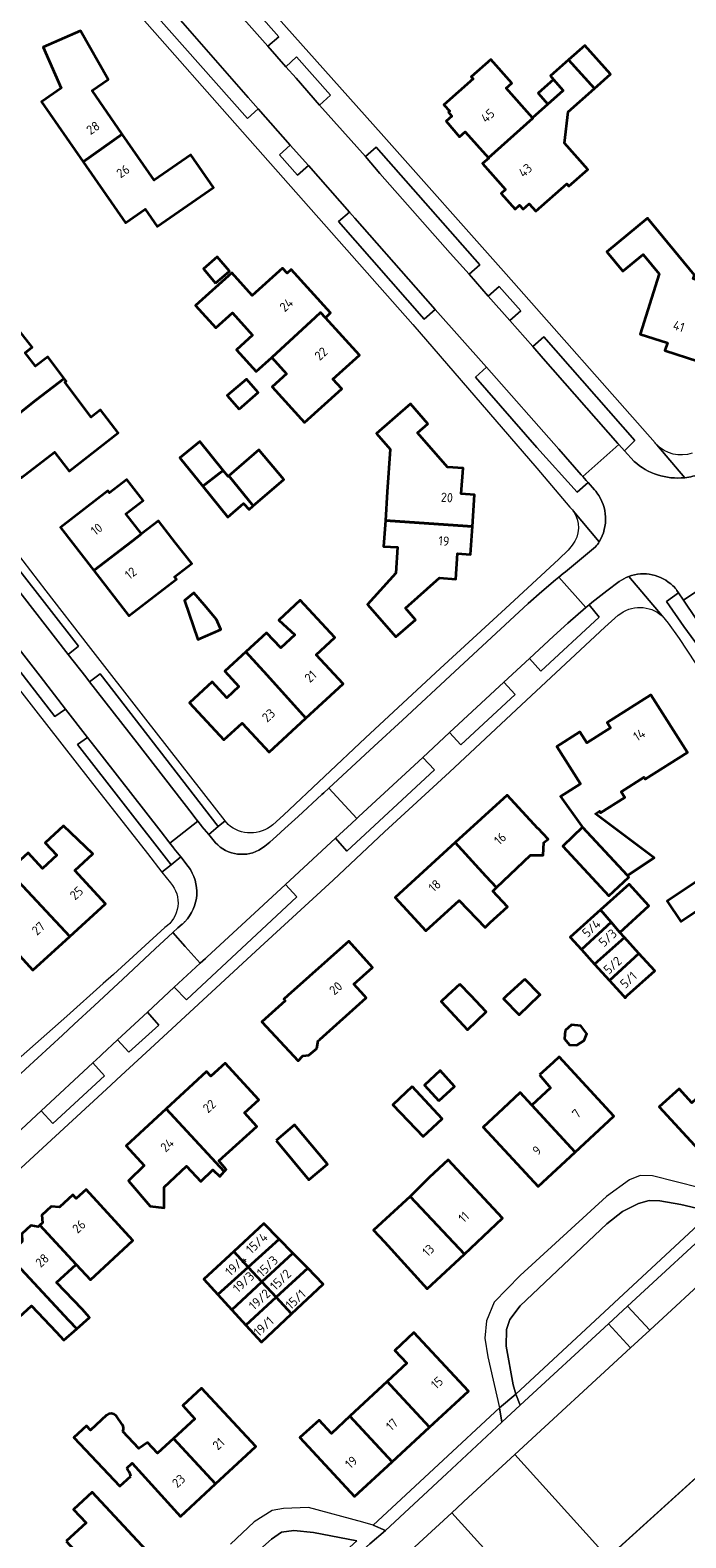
# Model space of a CAD drawing. Extents: x 150256 to 156914, y 461459 to 469481.
# Tile 32 of 256: x 153188 to 153284, y 462421 to 462641. Entities that reach past the tile are written whole.
import ezdxf
from ezdxf.enums import TextEntityAlignment as Align

# ---------------------------------------------------------------- set-up
doc = ezdxf.new("R2010")
doc.units = 0
doc.header["$LTSCALE"] = 0.75
for name, color, linetype, lineweight in [('B-RO-GR-BOS_GEMENGD-GV', 251, 'CONTINUOUS', 13), ('B-RO-GR-BOS_LOOF-GV', 251, 'CONTINUOUS', 13), ('B-RO-GR-GRAS-GV', 251, 'CONTINUOUS', 13), ('B-RO-IE-TERREINAFSCHEIDING_KUNSTMATIG_HEKWERK-G', 251, 'IE-TERREINAFSCHEIDING-KUNSTMATIG', 18), ('B-RO-OG-BEBOUWING-GV', 6, 'CONTINUOUS', 35), ('B-RO-OG-BEBOUWING-T18', 1, 'CONTINUOUS', 18), ('B-RO-OG-TERREIN_CULTUURSCHEIDING-GV', 251, 'CONTINUOUS', 18), ('B-RO-VH-VERHARDING_ASFALT-GV', 251, 'CONTINUOUS', 18), ('B-RO-VH-VERHARDING_STRAATBAKSTEEN-GV', 251, 'CONTINUOUS', 18), ('B-RO-VH-VERHARDING_TEGEL-GV', 251, 'CONTINUOUS', 18)]:
    doc.layers.add(name, color=color, linetype=linetype, lineweight=lineweight)
doc.styles.add('NLCS-ISO-M200-T18', font='NLCS-ISO.ttf', dxfattribs={"height": 360})
doc.linetypes.add('IE-TERREINAFSCHEIDING-KUNSTMATIG', pattern='A,4,[82,NLCS.SHX,S=0.75,R=90,X=0,Y=0],4,-2', length=10)

msp = doc.modelspace()

# ---------------------------------------------------------------- linework, layer by layer
at = {"layer": 'B-RO-GR-BOS_GEMENGD-GV'}
msp.add_lwpolyline([(153287.315, 462281.463), (153226.013, 462349.045), (153213.155, 462363.798), (153244.393, 462392.562), (153263.223, 462409.609), (153249.695, 462424.551), (153244.947, 462420.176), (153229.957, 462406.231), (153227.029, 462403.507), (153201.114, 462379.397), (153199.077, 462377.514), (153198.464, 462376.947), (153209.844, 462365.157), (153223.392, 462351.122), (153223.46, 462340.95), (153282.059, 462280.521), (153283.576, 462274.312), (153291.372, 462277.825)], dxfattribs=at)
at = {"layer": 'B-RO-GR-BOS_LOOF-GV'}
msp.add_lwpolyline([(153317.659, 462487.048), (153316.915, 462486.351), (153315.906, 462485.406), (153288.203, 462460.035), (153278.597, 462451.184), (153275.798, 462448.604), (153258.902, 462433.035), (153272.504, 462418.01), (153316.772, 462458.086), (153356.329, 462414.287), (153367.801, 462401.586), (153373.728, 462394.796)], dxfattribs=at)
at = {"layer": 'B-RO-GR-GRAS-GV'}
msp.add_lwpolyline([(153375.171, 462393.143), (153373.728, 462394.796), (153367.801, 462401.586), (153356.329, 462414.287), (153316.772, 462458.086), (153272.504, 462418.01), (153263.223, 462409.609), (153244.393, 462392.562), (153213.155, 462363.798), (153226.013, 462349.045), (153287.315, 462281.463), (153391.274, 462374.697)], close=True, dxfattribs=at)
at = {"layer": 'B-RO-IE-TERREINAFSCHEIDING_KUNSTMATIG_HEKWERK-G'}
msp.add_lwpolyline([(153356.329, 462414.287), (153316.772, 462458.086), (153244.393, 462392.562), (153213.155, 462363.798)], dxfattribs=at)
at = {"layer": 'B-RO-OG-BEBOUWING-GV'}
for points in [[(153195.923, 462621.656), (153201.614, 462625.698), (153197.219, 462632.05), (153199.59, 462633.69), (153195.549, 462640.782), (153190.075, 462638.365), (153192.706, 462632.409), (153189.85, 462630.432)], [(153270.521, 462632.351), (153272.872, 462634.434), (153269.139, 462638.647), (153266.746, 462636.526)], [(153255.052, 462622.25), (153261.526, 462628.008), (153261.47, 462628.071), (153257.648, 462632.383), (153258.49, 462633.129), (153255.433, 462636.578), (153252.564, 462634.036), (153252.813, 462633.755), (153248.567, 462629.992), (153249.405, 462629.047), (153249.22, 462628.883), (153249.72, 462628.319), (153248.869, 462627.564), (153250.859, 462625.318), (153251.685, 462626.05)], [(153261.526, 462628.008), (153255.052, 462622.25), (153255.106, 462622.19), (153254.217, 462621.402), (153257.57, 462617.619), (153256.931, 462617.053), (153258.954, 462614.77), (153259.595, 462615.338), (153260.123, 462614.742), (153261.012, 462615.53), (153261.981, 462614.437), (153266.5, 462618.442), (153266.81, 462618.091), (153269.58, 462620.546), (153266.171, 462624.393), (153266.679, 462628.945), (153270.521, 462632.351), (153266.746, 462636.526), (153264.101, 462634.181), (153264.57, 462633.652), (153265.976, 462632.066), (153263.72, 462630.066), (153261.47, 462628.071)], [(153263.72, 462630.066), (153265.976, 462632.066), (153264.57, 462633.652), (153262.314, 462631.652)], [(153201.614, 462625.698), (153195.923, 462621.656), (153202.083, 462612.754), (153204.981, 462614.76), (153206.726, 462612.239), (153214.927, 462617.914), (153211.627, 462622.683), (153206.266, 462618.974)], [(153285.631, 462592.59), (153288.988, 462603.297), (153284.949, 462604.579), (153285.121, 462605.123), (153278.272, 462613.43), (153272.324, 462608.526), (153274.664, 462605.687), (153277.647, 462608.147), (153279.976, 462605.323), (153277.178, 462596.509), (153281.17, 462595.242), (153280.814, 462594.119)], [(153215.247, 462603.962), (153217.277, 462605.723), (153215.487, 462607.787), (153213.457, 462606.027)], [(153231.267, 462598.918), (153232.032, 462599.609), (153226.295, 462605.958), (153225.679, 462605.401), (153225.008, 462606.143), (153220.577, 462602.139), (153217.595, 462605.439), (153212.321, 462600.673), (153215.267, 462597.413), (153217.702, 462599.613), (153220.652, 462596.349), (153218.319, 462594.241), (153221.177, 462591.078), (153223.443, 462593.126), (153229.801, 462598.992), (153230.574, 462599.685)], [(153223.443, 462593.126), (153225.592, 462590.748), (153223.48, 462588.839), (153228.204, 462583.612), (153233.648, 462588.531), (153232.368, 462589.949), (153236.223, 462593.433), (153231.267, 462598.918), (153230.574, 462599.685), (153229.801, 462598.992)], [(153193.143, 462590.058), (153190.778, 462593.21), (153188.953, 462591.841), (153187.435, 462593.8), (153188.455, 462594.591), (153185.994, 462597.767), (153180.834, 462593.769), (153180.736, 462593.693), (153182.759, 462591.082), (153177.809, 462587.247), (153182.252, 462581.513), (153188.994, 462586.868)], [(153182.252, 462581.513), (153186.877, 462575.544), (153191.72, 462579.297), (153193.853, 462576.544), (153201.042, 462582.114), (153198.439, 462585.474), (153197.074, 462584.417), (153193.251, 462589.514), (153193.443, 462589.658), (153193.143, 462590.058), (153188.994, 462586.868)], [(153218.691, 462585.552), (153221.473, 462587.98), (153219.739, 462589.966), (153216.957, 462587.539)], [(153252.721, 462568.459), (153253.035, 462573.074), (153251.098, 462573.205), (153251.354, 462576.968), (153249.066, 462577.123), (153244.725, 462582.098), (153246.229, 462583.41), (153243.686, 462586.324), (153238.73, 462582.008), (153240.724, 462579.723), (153240.303, 462573.524), (153240.017, 462569.314), (153244.968, 462568.961)], [(153216.339, 462576.639), (153212.963, 462580.875), (153210.004, 462578.475), (153213.382, 462574.332), (153215.745, 462576.17)], [(153220.739, 462571.455), (153225.179, 462575.301), (153221.531, 462579.625), (153217.174, 462575.83)], [(153217.174, 462575.83), (153217.062, 462575.733), (153216.339, 462576.639), (153215.745, 462576.17), (153213.382, 462574.332), (153217.047, 462569.836), (153219.319, 462571.786), (153220.124, 462570.923), (153220.739, 462571.455)], [(153204.422, 462567.359), (153202.144, 462570.299), (153204.664, 462572.252), (153202.291, 462575.314), (153199.768, 462573.359), (153199.529, 462573.668), (153192.621, 462568.316), (153197.499, 462562.02), (153203.074, 462566.311)], [(153204.422, 462567.359), (153203.074, 462566.311), (153197.499, 462562.02), (153202.604, 462555.431), (153209.519, 462560.789), (153209.265, 462561.116), (153211.753, 462563.044), (153209.359, 462566.133), (153206.914, 462569.289)], [(153252.721, 462568.459), (153244.968, 462568.961), (153240.017, 462569.314), (153239.761, 462565.549), (153241.779, 462565.412), (153241.524, 462561.655), (153237.428, 462557.093), (153241.565, 462552.353), (153244.412, 462554.838), (153242.941, 462556.524), (153247.898, 462560.958), (153250.286, 462560.781), (153250.538, 462564.488), (153252.442, 462564.359)], [(153213.63, 462556.995), (153212.051, 462558.774), (153210.711, 462557.671), (153212.656, 462551.968), (153216.008, 462553.427), (153215.387, 462554.887)], [(153228.392, 462540.469), (153233.839, 462545.514), (153229.93, 462549.735), (153232.656, 462552.259), (153227.602, 462557.716), (153224.45, 462554.796), (153226.817, 462552.645), (153224.785, 462550.764), (153222.673, 462552.915), (153219.674, 462550.17), (153222.76, 462546.739)], [(153219.674, 462550.17), (153216.572, 462547.332), (153218.652, 462545.085), (153216.904, 462543.467), (153214.759, 462545.783), (153211.433, 462542.724), (153216.434, 462537.307), (153219.127, 462539.766), (153223.054, 462535.525), (153228.392, 462540.469), (153222.76, 462546.739)], [(153275.355, 462517.528), (153279.25, 462520.127), (153270.663, 462526.531), (153271.262, 462526.911), (153271.423, 462526.658), (153274.942, 462528.895), (153274.409, 462529.735), (153277.768, 462531.869), (153277.953, 462531.578), (153284.087, 462535.476), (153278.75, 462543.876), (153272.401, 462539.843), (153272.891, 462539.072), (153269.429, 462536.872), (153268.398, 462538.494), (153265.033, 462536.356), (153268.51, 462530.883), (153265.599, 462529.034), (153268.625, 462524.769), (153268.789, 462524.594)], [(153256.223, 462515.76), (153261.197, 462520.519), (153263.062, 462520.492), (153263.143, 462522.329), (153263.765, 462522.843), (153262.295, 462524.405), (153262.268, 462524.38), (153257.796, 462529.271), (153250.198, 462522.323), (153254.685, 462517.445)], [(153185.025, 462518.194), (153193.989, 462508.624), (153199.16, 462513.409), (153194.682, 462518.247), (153197.331, 462520.698), (153193.071, 462524.801), (153190.381, 462522.312), (153192.06, 462520.498), (153189.969, 462518.564), (153187.873, 462520.829)], [(153268.789, 462524.594), (153265.894, 462521.832), (153272.642, 462514.571), (153275.572, 462517.293), (153275.355, 462517.528)], [(153293.839, 462512.017), (153293.507, 462512.513), (153299.353, 462516.424), (153296.569, 462520.585), (153297.264, 462521.506), (153296.055, 462523.312), (153294.936, 462523.027), (153281.158, 462513.809), (153283.158, 462510.819), (153287.777, 462513.909), (153290.526, 462509.8)], [(153256.223, 462515.76), (153254.685, 462517.445), (153250.198, 462522.323), (153241.47, 462514.341), (153245.942, 462509.45), (153250.78, 462513.875), (153254.566, 462509.944), (153255.304, 462510.655), (153257.818, 462512.979), (153255.683, 462515.25)], [(153193.989, 462508.624), (153185.025, 462518.194), (153182.184, 462515.565), (153184.224, 462513.321), (153182.116, 462511.405), (153180.454, 462513.235), (153177.742, 462510.77), (153181.461, 462506.171), (153184.132, 462508.598), (153188.565, 462503.719)], [(153272.964, 462510.71), (153274.231, 462509.233), (153278.479, 462513.082), (153275.583, 462516.279), (153271.421, 462512.509)], [(153271.421, 462512.509), (153267.008, 462508.511), (153268.626, 462506.724), (153272.964, 462510.71)], [(153272.964, 462510.71), (153268.626, 462506.724), (153270.547, 462504.604), (153274.904, 462508.49), (153274.231, 462509.233)], [(153230.033, 462492.313), (153230.217, 462493.428), (153230.441, 462493.625), (153237.214, 462499.67), (153236.919, 462500), (153235.42, 462501.68), (153238.128, 462504.098), (153234.683, 462507.958), (153225.766, 462500), (153225.201, 462499.496), (153225.409, 462499.263), (153222, 462496.198), (153227.279, 462490.48), (153227.987, 462491.203), (153228.866, 462491.317)], [(153277.029, 462506.145), (153274.904, 462508.49), (153270.547, 462504.604), (153272.709, 462502.217)], [(153277.029, 462506.145), (153272.709, 462502.217), (153274.717, 462500), (153274.993, 462499.696), (153275.328, 462500), (153279.32, 462503.616)], [(153250.885, 462501.675), (153249.089, 462500), (153248.156, 462499.13), (153249.533, 462497.671), (153251.39, 462495.702), (153252.017, 462495.037), (153254.739, 462497.633), (153252.482, 462500)], [(153260.358, 462502.405), (153257.726, 462500), (153257.236, 462499.552), (153259.565, 462497.206), (153262.481, 462500), (153262.603, 462500.117)], [(153266.268, 462494.929), (153266.16, 462493.679), (153266.901, 462492.847), (153267.968, 462492.774), (153269.034, 462493.477), (153269.425, 462494.433), (153268.524, 462495.582), (153267.18, 462495.745)], [(153208.018, 462483.492), (153216.504, 462474.324), (153216.788, 462474.65), (153215.734, 462475.894), (153221.276, 462480.893), (153219.465, 462482.92), (153221.574, 462484.785), (153216.629, 462490.164), (153214.563, 462488.269), (153213.934, 462488.951)], [(153262.511, 462488.442), (153264.136, 462486.57), (153261.369, 462484.031), (153267.708, 462477.152), (153273.369, 462482.413), (153265.404, 462491.07), (153264.496, 462490.245)], [(153247.83, 462484.641), (153250.109, 462486.764), (153247.992, 462489.061), (153245.736, 462486.962)], [(153243.914, 462486.737), (153241.13, 462484.062), (153245.534, 462479.439), (153248.319, 462482.033)], [(153267.708, 462477.152), (153261.369, 462484.031), (153259.678, 462485.866), (153257.155, 462483.502), (153254.277, 462480.805), (153262.336, 462472.158)], [(153287.075, 462486.506), (153284.745, 462484.367), (153282.869, 462486.411), (153279.998, 462483.776), (153287.932, 462475.132), (153293.121, 462479.895)], [(153208.018, 462483.492), (153202.175, 462478.101), (153204.841, 462475.212), (153202.545, 462472.977), (153205.706, 462469.301), (153207.733, 462469.03), (153207.734, 462472.075), (153211.023, 462475.107), (153213.085, 462472.867), (153214.842, 462474.597), (153215.869, 462473.597), (153216.504, 462474.324)], [(153224.073, 462478.881), (153228.867, 462473.15), (153231.557, 462475.401), (153226.763, 462481.131)], [(153245.225, 462468.993), (153251.554, 462462.307), (153257.115, 462467.523), (153249.2, 462476.055), (153246.429, 462473.48), (153243.614, 462470.695)], [(153189.605, 462466.503), (153194.917, 462460.793), (153196.971, 462458.521), (153203.188, 462464.303), (153196.379, 462471.737), (153194.907, 462470.397), (153194.41, 462470.936), (153192.486, 462469.161), (153191.247, 462469.223), (153189.889, 462467.97), (153190.009, 462466.876)], [(153251.554, 462462.307), (153245.225, 462468.993), (153243.614, 462470.695), (153238.304, 462465.781), (153239.896, 462464.061), (153246.136, 462457.224)], [(153184.939, 462462.198), (153193.848, 462452.587), (153194.974, 462451.373), (153196.865, 462453.032), (153195.773, 462454.276), (153192.045, 462458.151), (153194.917, 462460.793), (153189.605, 462466.503), (153189.333, 462466.252), (153188.262, 462466.448), (153186.977, 462465.261), (153187.019, 462464.117)], [(153217.886, 462462.696), (153220.021, 462460.382), (153224.54, 462464.464), (153222.287, 462466.773)], [(153221.998, 462458.239), (153226.523, 462462.433), (153224.54, 462464.464), (153220.021, 462460.382)], [(153193.848, 462452.587), (153184.939, 462462.198), (153183.11, 462460.511), (153181.932, 462460.648), (153180.565, 462459.387), (153180.731, 462458.316), (153180.225, 462457.849), (153182.598, 462455.277), (153181.4, 462454.172), (153184.302, 462451.026), (153188.367, 462454.767), (153191.993, 462450.959), (153193.085, 462449.715), (153194.974, 462451.373)], [(153220.021, 462460.382), (153217.886, 462462.696), (153213.512, 462458.644), (153215.587, 462456.378)], [(153228.683, 462460.22), (153226.523, 462462.433), (153221.998, 462458.239), (153224.072, 462455.991)], [(153217.608, 462454.172), (153221.998, 462458.239), (153220.021, 462460.382), (153215.587, 462456.378)], [(153224.072, 462455.991), (153226.312, 462453.563), (153230.943, 462457.904), (153228.683, 462460.22)], [(153221.998, 462458.239), (153217.608, 462454.172), (153219.655, 462451.937), (153224.072, 462455.991)], [(153226.312, 462453.563), (153224.072, 462455.991), (153219.655, 462451.937), (153221.929, 462449.454)], [(153246.455, 462437.048), (153252.13, 462442.302), (153244.155, 462450.86), (153241.382, 462448.216), (153243.15, 462446.358), (153240.306, 462443.718), (153240.791, 462443.189)], [(153234.846, 462438.651), (153241, 462431.999), (153246.455, 462437.048), (153240.791, 462443.189), (153240.306, 462443.718)], [(153209.119, 462435.408), (153215.247, 462428.757), (153221.134, 462434.234), (153213.187, 462442.731), (153210.471, 462440.202), (153212.212, 462438.245)], [(153234.846, 462438.651), (153232.137, 462436.137), (153230.363, 462438.069), (153227.55, 462435.539), (153235.508, 462426.915), (153241, 462431.999)], [(153193.462, 462420.394), (153196.43, 462417.18), (153199.499, 462413.79), (153205.159, 462419.036), (153197.247, 462427.573), (153194.528, 462425.054), (153196.359, 462423.078)]]:
    msp.add_lwpolyline(points, close=True, dxfattribs=at)
for points in [[(153199.348, 462438.793), (153196.967, 462436.61), (153196.392, 462437.236), (153194.535, 462435.533), (153201.257, 462428.455), (153202.859, 462429.904)], [(153201.631, 462437.428), (153200.798, 462438.631), (153200.718, 462438.72)], [(153215.247, 462428.757), (153209.119, 462435.408), (153206.766, 462433.25), (153205.326, 462434.819), (153204.028, 462433.927), (153201.73, 462436.432)], [(153202.273, 462431.073), (153203.074, 462431.798), (153210.13, 462423.997), (153215.247, 462428.757)]]:
    msp.add_lwpolyline(points, dxfattribs=at)
for points in [[(153200.718, 462438.72, 0.4138604), (153199.348, 462438.793)], [(153201.73, 462436.432, 0.2117514), (153201.631, 462437.428)], [(153202.859, 462429.904, 0.0974691), (153202.273, 462431.073)]]:
    msp.add_lwpolyline(points, format="xyb", dxfattribs=at)
at = {"layer": 'B-RO-OG-TERREIN_CULTUURSCHEIDING-GV'}
for points in [[(153202.609, 462661.467), (153214.074, 462648.461), (153215.409, 462646.953), (153222.857, 462638.542), (153224.465, 462639.912), (153217.035, 462648.375), (153214.543, 462651.214), (153204.132, 462662.859)], [(153210.102, 462642.302), (153208.451, 462644.174), (153197.932, 462656.088), (153196.256, 462654.696), (153208.476, 462640.874), (153219.883, 462627.972), (153221.478, 462629.377), (153220.017, 462631.059)], [(153225.515, 462635.535), (153226.986, 462633.837), (153230.424, 462629.941), (153232.004, 462631.371), (153227.073, 462636.96)], [(153228.781, 462621.136), (153226.124, 462624.092), (153224.578, 462622.672), (153227.178, 462619.716)], [(153252.234, 462605.251), (153253.818, 462606.65), (153238.696, 462623.81), (153237.105, 462622.416), (153239.229, 462619.964), (153249.474, 462608.326)], [(153247.289, 462600.123), (153244.467, 462603.326), (153235.586, 462613.432), (153234.762, 462614.31), (153233.167, 462612.963), (153245.692, 462598.719)], [(153255.03, 462602.078), (153258.184, 462598.492), (153259.786, 462599.9), (153256.641, 462603.479)], [(153274.902, 462579.508), (153276.439, 462581.021), (153263.149, 462596.119), (153261.547, 462594.72), (153263.048, 462592.955), (153273.945, 462580.58), (153273.944, 462580.575), (153274.076, 462580.413)], [(153269.615, 462574.85), (153269.345, 462575.158), (153268.821, 462575.743), (153268.601, 462575.988), (153265.317, 462579.718), (153254.761, 462591.706), (153253.157, 462590.221), (153262.127, 462579.984), (153268.002, 462573.453)], [(153193.744, 462549.793), (153195.215, 462550.969), (153186.329, 462562.437), (153184.83, 462561.27), (153185.526, 462560.374)], [(153269.745, 462557.008), (153269.278, 462556.612), (153266.627, 462554.367), (153264.538, 462552.457), (153261.036, 462549.212), (153262.704, 462547.353), (153271.208, 462555.241)], [(153193.359, 462541.811), (153189.622, 462546.62), (153184.531, 462553.175), (153183, 462552.084), (153191.792, 462540.739)], [(153214.245, 462523.498), (153215.596, 462524.703), (153198.398, 462546.972), (153196.854, 462545.79), (153203.776, 462536.883), (153211.848, 462526.507), (153212.385, 462525.803), (153212.659, 462525.453), (153213.175, 462524.795), (153213.257, 462524.695)], [(153257.311, 462545.754), (153249.392, 462538.402), (153251.032, 462536.61), (153258.946, 462543.922)], [(153208.572, 462522.244), (153208.405, 462522.458), (153207.295, 462523.884), (153198.692, 462534.95), (153196.571, 462537.68), (153195.104, 462536.632), (153208.751, 462519.086), (153210.148, 462520.246), (153209.212, 462521.433), (153209.159, 462521.499), (153208.96, 462521.752)], [(153245.466, 462534.757), (153236.15, 462526.119), (153235.836, 462525.828), (153235.073, 462525.121), (153232.738, 462522.958), (153234.396, 462521.082), (153247.165, 462532.944)], [(153213.016, 462504.736), (153209.217, 462501.242), (153211.021, 462499.401), (153227.077, 462514.399), (153225.461, 462516.23), (153222.246, 462513.257), (153213.962, 462505.605), (153213.762, 462505.421)], [(153200.949, 462493.563), (153202.602, 462491.734), (153206.948, 462495.711), (153205.285, 462497.601)], [(153197.342, 462490.207), (153189.787, 462483.194), (153191.506, 462481.332), (153199.032, 462488.317)], [(153287.697, 462468.482), (153283.117, 462469.535), (153280.086, 462470.083), (153278.498, 462470.134), (153276.956, 462469.66), (153274.61, 462468.526), (153272.318, 462466.709), (153259.712, 462454.771), (153258.182, 462452.735), (153257.709, 462451.308), (153257.624, 462448.868), (153258.67, 462443.245), (153259.065, 462441.88)], [(153272.504, 462418.01), (153258.902, 462433.035), (153252.162, 462426.825), (153249.695, 462424.551), (153263.223, 462409.609)], [(153235.845, 462420.455), (153229.543, 462421.657), (153226.656, 462421.962), (153224.848, 462421.72), (153223.4, 462420.69), (153208.627, 462407.558), (153206.482, 462405.744), (153205.477, 462404.143), (153205.361, 462401.96), (153206.793, 462394.222)]]:
    msp.add_lwpolyline(points, close=True, dxfattribs=at)
msp.add_lwpolyline([(153293.052, 462543.259), (153288.052, 462550.637), (153285.694, 462554.485), (153285.315, 462555.048), (153283.537, 462557.687), (153282.794, 462558.789), (153281.058, 462557.491), (153283.596, 462553.88), (153286.623, 462549.654)], dxfattribs=at)
at = {"layer": 'B-RO-VH-VERHARDING_ASFALT-GV'}
for points in [[(153279.384, 462580.634), (153257.64, 462605.242), (153239.396, 462625.81), (153218.308, 462649.491), (153215.633, 462652.495), (153206.414, 462663.277)], [(153192.214, 462658.529), (153192.08, 462656.851), (153194.444, 462654.047), (153195.197, 462653.228), (153207.117, 462639.687), (153216.183, 462629.388), (153244.025, 462597.916), (153262.115, 462576.962), (153266.961, 462571.275)], [(153270.522, 462573.819), (153269.615, 462574.85), (153268.002, 462573.453), (153262.127, 462579.984), (153253.157, 462590.221), (153254.761, 462591.706), (153247.289, 462600.123), (153245.692, 462598.719), (153233.167, 462612.963), (153234.762, 462614.31), (153228.781, 462621.136), (153227.178, 462619.716), (153224.578, 462622.672), (153226.124, 462624.092), (153221.478, 462629.377), (153219.883, 462627.972), (153208.476, 462640.874), (153196.256, 462654.696), (153197.932, 462656.088), (153197.539, 462656.556)], [(153217.035, 462648.375), (153224.465, 462639.912), (153222.857, 462638.542), (153225.515, 462635.535), (153227.073, 462636.96), (153232.004, 462631.371), (153230.424, 462629.941), (153237.105, 462622.416), (153238.696, 462623.81), (153253.818, 462606.65), (153252.234, 462605.251), (153255.03, 462602.078), (153256.641, 462603.479), (153259.786, 462599.9), (153258.184, 462598.492), (153261.547, 462594.72), (153263.149, 462596.119), (153276.439, 462581.021), (153274.902, 462579.508), (153276.312, 462577.954)], [(153210.102, 462642.302), (153220.017, 462631.059), (153221.478, 462629.377), (153226.124, 462624.092), (153228.781, 462621.136), (153234.762, 462614.31), (153235.586, 462613.432), (153244.467, 462603.326), (153247.289, 462600.123), (153254.761, 462591.706), (153265.317, 462579.718), (153268.601, 462575.988), (153268.821, 462575.743), (153274.076, 462580.413), (153273.944, 462580.575), (153273.945, 462580.58), (153263.048, 462592.955), (153261.547, 462594.72), (153258.184, 462598.492), (153255.03, 462602.078), (153252.234, 462605.251), (153249.474, 462608.326), (153239.229, 462619.964), (153237.105, 462622.416), (153230.424, 462629.941), (153226.986, 462633.837), (153225.515, 462635.535), (153222.857, 462638.542), (153215.409, 462646.953)], [(153178.753, 462569.086), (153184.83, 462561.27), (153186.329, 462562.437), (153195.215, 462550.969), (153193.744, 462549.793), (153196.308, 462546.493), (153196.854, 462545.79), (153198.398, 462546.972), (153215.596, 462524.703), (153216.634, 462525.515), (153205.042, 462540.342), (153196.701, 462551.092), (153190.539, 462559.043), (153183.754, 462567.799), (153173.395, 462581.153), (153155.935, 462603.574), (153153.611, 462606.577)], [(153145.793, 462597.186), (153150.255, 462591.522), (153155.846, 462584.283), (153161.918, 462576.423), (153170.576, 462565.241), (153178.219, 462555.386), (153188.668, 462541.987), (153196.952, 462531.398), (153205.313, 462520.731), (153207.418, 462518.042), (153208.751, 462519.086), (153195.104, 462536.632), (153196.571, 462537.68), (153193.359, 462541.811), (153191.792, 462540.739), (153183, 462552.084), (153184.531, 462553.175), (153179.032, 462560.256), (153177.558, 462559.209), (153166.802, 462572.953), (153168.315, 462574.02), (153161.626, 462582.618)], [(153276.312, 462577.954), (153274.902, 462579.508), (153274.076, 462580.413), (153268.821, 462575.743), (153269.345, 462575.158), (153269.615, 462574.85), (153270.522, 462573.819)], [(153279.611, 462580.387), (153283.701, 462575.57)], [(153283.701, 462575.57), (153279.611, 462580.387)], [(153267.416, 462570.734), (153271.228, 462566.232)], [(153271.228, 462566.232), (153267.416, 462570.734)], [(153221.955, 462521.457), (153222.432, 462521.795), (153223.161, 462522.392), (153224.146, 462523.267), (153225.371, 462524.37), (153227.296, 462526.138), (153230.752, 462529.337), (153231.049, 462529.613), (153231.788, 462530.297), (153238.398, 462536.417), (153242.497, 462540.212), (153250.162, 462547.31), (153260.855, 462557.226), (153262.839, 462558.96), (153264.853, 462560.666), (153265.347, 462561.074), (153265.982, 462561.598), (153266.292, 462561.854), (153270.695, 462565.48)], [(153267.295, 462565.715), (153266.713, 462564.995), (153265.357, 462563.693), (153257.543, 462556.472), (153248.032, 462547.713), (153237.108, 462537.633), (153225.145, 462526.31), (153223.581, 462524.937)], [(153270.695, 462565.48), (153266.292, 462561.854), (153265.982, 462561.598), (153265.347, 462561.074)], [(153282.569, 462559.123), (153282.794, 462558.789), (153283.537, 462557.687), (153289.226, 462561.553), (153288.58, 462562.572), (153288.561, 462562.572), (153288.088, 462563.287)], [(153184.531, 462553.175), (153189.622, 462546.62), (153193.359, 462541.811), (153196.571, 462537.68), (153198.692, 462534.95), (153207.295, 462523.884), (153208.405, 462522.458), (153208.572, 462522.244), (153212.659, 462525.453), (153212.385, 462525.803), (153211.848, 462526.507), (153203.776, 462536.883), (153196.854, 462545.79), (153196.308, 462546.493), (153193.744, 462549.793), (153185.526, 462560.374)], [(153274.135, 462560.412), (153272.332, 462559.081), (153270.169, 462557.347), (153269.745, 462557.008), (153271.208, 462555.241), (153262.704, 462547.353), (153261.036, 462549.212), (153257.311, 462545.754), (153258.946, 462543.922), (153251.032, 462536.61), (153249.392, 462538.402), (153245.466, 462534.757), (153247.165, 462532.944), (153234.396, 462521.082), (153232.738, 462522.958), (153225.461, 462516.23), (153227.077, 462514.399), (153211.021, 462499.401), (153209.217, 462501.242), (153205.285, 462497.601), (153206.948, 462495.711), (153202.602, 462491.734), (153200.949, 462493.563), (153198.645, 462491.418), (153198.395, 462491.185), (153197.342, 462490.207), (153199.032, 462488.317), (153191.506, 462481.332), (153189.787, 462483.194), (153186.195, 462479.86)], [(153265.347, 462561.074), (153269.278, 462556.612), (153269.745, 462557.008), (153270.169, 462557.347), (153272.332, 462559.081), (153274.135, 462560.412)], [(153275.529, 462561.149), (153280.399, 462555.393)], [(153280.399, 462555.393), (153275.529, 462561.149)], [(153297.133, 462549.861), (153289.368, 462561.332), (153289.226, 462561.553), (153283.537, 462557.687), (153285.315, 462555.048), (153285.694, 462554.485), (153288.052, 462550.637), (153293.052, 462543.259)], [(153286.623, 462549.654), (153283.596, 462553.88), (153281.058, 462557.491), (153282.794, 462558.789), (153282.569, 462559.123)], [(153121.732, 462414.599), (153132.405, 462424.467), (153137.803, 462429.439), (153143.879, 462435.099), (153148.673, 462439.516), (153155.413, 462445.755), (153163.432, 462453.145), (153172.45, 462461.501), (153180.755, 462469.239), (153186.881, 462474.894), (153191.898, 462479.524), (153199.311, 462486.367), (153201.462, 462488.347), (153206.349, 462492.845), (153212.76, 462498.751), (153221.77, 462507.067), (153232.382, 462516.853), (153239.887, 462523.897), (153249.393, 462532.631), (153259.895, 462542.417), (153272.069, 462553.761), (153274.007, 462555.502)], [(153280.399, 462555.393), (153281.282, 462554.368), (153282.893, 462552.112), (153291.122, 462539.606)], [(153210.37, 462510.419), (153209.752, 462509.874), (153209, 462509.203), (153210.828, 462507.17), (153213.016, 462504.736), (153213.762, 462505.421), (153213.962, 462505.605), (153222.246, 462513.257), (153225.461, 462516.23), (153232.738, 462522.958), (153235.073, 462525.121), (153235.836, 462525.828), (153231.788, 462530.297), (153231.049, 462529.613), (153230.752, 462529.337), (153227.296, 462526.138), (153225.371, 462524.37), (153224.146, 462523.267), (153223.161, 462522.392), (153222.432, 462521.795), (153221.955, 462521.457)], [(153215.216, 462522.321), (153214.245, 462523.498), (153213.257, 462524.695), (153213.175, 462524.795), (153212.659, 462525.453), (153208.572, 462522.244), (153208.96, 462521.752), (153209.159, 462521.499), (153209.212, 462521.433), (153210.148, 462520.246), (153211.246, 462518.854)], [(153217.063, 462524.966), (153216.634, 462525.515), (153215.596, 462524.703)], [(153215.596, 462524.703), (153214.245, 462523.498), (153215.216, 462522.321)], [(153211.246, 462518.854), (153210.148, 462520.246), (153208.751, 462519.086), (153207.418, 462518.042), (153208.667, 462516.447)], [(153165.229, 462468.485), (153167.625, 462470.797), (153167.777, 462470.941), (153168.528, 462471.652), (153169.12, 462472.212), (153171.198, 462474.141), (153178.707, 462481.094), (153187.507, 462489.252), (153192.893, 462494.236), (153194.621, 462495.84), (153197.552, 462498.561), (153201.708, 462502.425), (153206.417, 462506.822), (153209, 462509.203), (153209.752, 462509.874), (153210.37, 462510.419)], [(153207.853, 462509.941), (153200.33, 462503.093), (153198.847, 462501.759), (153193.523, 462497.027), (153186.873, 462491.116), (153184.794, 462489.249), (153181.713, 462486.451), (153180.228, 462485.099), (153178.817, 462483.793), (153177.065, 462482.17), (153175.311, 462480.568), (153173.129, 462478.555), (153170.883, 462476.472), (153165.272, 462471.255)], [(153210.727, 462510.758), (153210.744, 462510.773)], [(153210.744, 462510.773), (153210.727, 462510.758)]]:
    msp.add_lwpolyline(points, dxfattribs=at)
for points in [[(153279.611, 462580.387, -0.0170256), (153279.384, 462580.634)], [(153284.782, 462579.153, -0.2920418), (153279.611, 462580.387)], [(153283.701, 462575.57, -0.2119265), (153276.312, 462577.954)], [(153276.312, 462577.954, 0.2119265), (153283.701, 462575.57)], [(153286.061, 462576.121, -0.0630617), (153283.701, 462575.57)], [(153283.701, 462575.57, 0.0630617), (153286.061, 462576.121)], [(153270.522, 462573.819, -0.026346), (153270.896, 462573.359)], [(153270.896, 462573.359, 0.026346), (153270.522, 462573.819)], [(153270.896, 462573.359, -0.3041954), (153271.228, 462566.232)], [(153271.228, 462566.232, 0.3041954), (153270.896, 462573.359)], [(153266.961, 462571.275, -0.0422008), (153267.416, 462570.734)], [(153267.416, 462570.734, -0.33254), (153267.295, 462565.715)], [(153271.228, 462566.232, -0.035191), (153270.695, 462565.48)], [(153270.695, 462565.48, 0.035191), (153271.228, 462566.232)], [(153274.135, 462560.412, -0.0641255), (153275.529, 462561.149)], [(153275.529, 462561.149, 0.0641255), (153274.135, 462560.412)], [(153275.529, 462561.149, -0.2909469), (153281.987, 462559.78)], [(153281.987, 462559.78, 0.2909469), (153275.529, 462561.149)], [(153281.987, 462559.78, -0.0363331), (153282.569, 462559.123)], [(153282.569, 462559.123, 0.0363331), (153281.987, 462559.78)], [(153274.007, 462555.502, -0.3753105), (153280.399, 462555.393)], [(153223.581, 462524.937, -0.3720461), (153217.063, 462524.966)], [(153215.216, 462522.321, 0.365032), (153221.955, 462521.457)], [(153221.955, 462521.457, -0.365032), (153215.216, 462522.321)], [(153210.744, 462510.773, 0.3702446), (153211.246, 462518.854)], [(153211.246, 462518.854, -0.3702446), (153210.744, 462510.773)], [(153208.667, 462516.447, -0.4509856), (153207.853, 462509.941)], [(153210.37, 462510.419, 0.0230475), (153210.727, 462510.758)], [(153210.727, 462510.758, -0.0230475), (153210.37, 462510.419)]]:
    msp.add_lwpolyline(points, format="xyb", dxfattribs=at)
for points in [[(153261.036, 462549.212), (153264.538, 462552.457), (153266.627, 462554.367), (153269.278, 462556.612), (153265.347, 462561.074), (153264.853, 462560.666), (153262.839, 462558.96), (153260.855, 462557.226), (153250.162, 462547.31), (153242.497, 462540.212), (153238.398, 462536.417), (153231.788, 462530.297), (153235.836, 462525.828), (153236.15, 462526.119), (153245.466, 462534.757), (153249.392, 462538.402), (153257.311, 462545.754)], [(153209, 462509.203), (153206.417, 462506.822), (153201.708, 462502.425), (153197.552, 462498.561), (153194.621, 462495.84), (153192.893, 462494.236), (153187.507, 462489.252), (153178.707, 462481.094), (153171.198, 462474.141), (153169.12, 462472.212), (153168.528, 462471.652), (153172.517, 462467.157), (153173.329, 462467.912), (153183.478, 462477.338), (153186.195, 462479.86), (153189.787, 462483.194), (153197.342, 462490.207), (153198.395, 462491.185), (153198.645, 462491.418), (153200.949, 462493.563), (153205.285, 462497.601), (153209.217, 462501.242), (153213.016, 462504.736), (153210.828, 462507.17)], [(153316.915, 462486.351), (153313.615, 462490.046), (153313.005, 462489.474), (153301.624, 462479.002), (153292.382, 462470.357), (153289.592, 462467.821), (153275.356, 462454.7), (153278.597, 462451.184), (153288.203, 462460.035), (153315.906, 462485.406)], [(153278.597, 462451.184), (153275.356, 462454.7), (153272.557, 462452.12), (153275.798, 462448.604)], [(153259.698, 462440.268), (153257.015, 462437.79), (153248.965, 462430.289), (153240.028, 462421.961), (153237.729, 462420.042), (153226.594, 462409.937), (153229.957, 462406.231), (153244.947, 462420.176), (153249.695, 462424.551), (153252.162, 462426.825), (153258.902, 462433.035), (153275.798, 462448.604), (153272.557, 462452.12)]]:
    msp.add_lwpolyline(points, close=True, dxfattribs=at)
at = {"layer": 'B-RO-VH-VERHARDING_STRAATBAKSTEEN-GV'}
for points in [[(153285.896, 462471.978), (153279.004, 462473.713), (153277.217, 462473.744), (153275.635, 462473.147), (153272.293, 462470.689), (153259.707, 462459.195), (153255.91, 462455.294), (153254.761, 462452.538), (153254.519, 462450.027), (153254.957, 462447.307), (153256.664, 462439.861), (153259.065, 462441.88), (153258.67, 462443.245), (153257.624, 462448.868), (153257.709, 462451.308), (153258.182, 462452.735), (153259.712, 462454.771), (153272.318, 462466.709), (153274.61, 462468.526), (153276.956, 462469.66), (153278.498, 462470.134), (153280.086, 462470.083), (153283.117, 462469.535), (153287.697, 462468.482)], [(153237.729, 462420.042), (153240.028, 462421.961), (153238.237, 462422.74), (153236.742, 462423.208), (153228.794, 462425.302), (153225.144, 462425.193), (153223.495, 462424.871), (153220.894, 462423.215), (153217.405, 462419.979)], [(153223.4, 462420.69), (153224.848, 462421.72), (153226.656, 462421.962), (153229.543, 462421.657), (153235.845, 462420.455)]]:
    msp.add_lwpolyline(points, dxfattribs=at)
at = {"layer": 'B-RO-VH-VERHARDING_TEGEL-GV'}
for points in [[(153259.065, 462441.88), (153259.698, 462440.268), (153272.557, 462452.12), (153275.356, 462454.7), (153289.592, 462467.821), (153287.697, 462468.482)], [(153256.664, 462439.861), (153257.015, 462437.79), (153259.698, 462440.268), (153259.065, 462441.88)], [(153238.237, 462422.74), (153240.028, 462421.961), (153248.965, 462430.289), (153257.015, 462437.79), (153256.664, 462439.861), (153247.766, 462431.594)]]:
    msp.add_lwpolyline(points, close=True, dxfattribs=at)

# ---------------------------------------------------------------- texts
at = {"layer": 'B-RO-OG-BEBOUWING-T18', "style": 'NLCS-ISO-M200-T18'}
for s, rotation, p in [('45', 41.6, (153254.956, 462628.39)), ('28', 34.7, (153197.363, 462626.605)), ('26', 34.7, (153201.738, 462620.282)), ('43', 41.6, (153260.436, 462620.416)), ('24', 42.1, (153225.568, 462600.796)), ('41', 342.4, (153282.849, 462597.67)), ('22', 42.1, (153230.631, 462593.656)), ('20', 356.1, (153248.999, 462572.681)), ('10', 37.7, (153197.881, 462568.058)), ('19', 356.1, (153248.567, 462566.339)), ('12', 37.7, (153202.858, 462561.634)), ('21', 42.8, (153229.101, 462546.578)), ('23', 42.8, (153222.972, 462540.901)), ('14', 32.4, (153277.061, 462538.065)), ('16', 42.4, (153256.768, 462522.911)), ('25', 42.8, (153194.942, 462514.956)), ('18', 42.4, (153247.217, 462516.037)), ('27', 42.8, (153189.378, 462509.807)), ('5/4', 42.2, (153270.075, 462509.832)), ('5/3', 42.2, (153272.472, 462508.437)), ('5/2', 42.2, (153273.182, 462504.433)), ('5/1', 42.2, (153275.499, 462502.292)), ('20', 41.8, (153232.787, 462501.08)), ('22', 42.7, (153214.33, 462483.874)), ('7', 42.9, (153267.902, 462482.793)), ('24', 42.7, (153208.178, 462478.198)), ('9', 42.9, (153262.121, 462477.419)), ('11', 43.2, (153251.451, 462467.695)), ('26', 42.7, (153195.31, 462466.324)), ('15/4', 42.8, (153221.256, 462463.908)), ('13', 43.2, (153246.278, 462462.842)), ('28', 42.7, (153189.937, 462461.366)), ('19/4', 42.8, (153218.226, 462460.658)), ('15/3', 44.3, (153222.802, 462460.518)), ('19/3', 42.5, (153219.329, 462458.215)), ('15/2', 44.3, (153224.723, 462458.55)), ('19/2', 42.5, (153221.653, 462455.678)), ('15/1', 43.1, (153226.92, 462455.684)), ('19/1', 43.2, (153222.25, 462451.74)), ('15', 42.8, (153247.548, 462443.511)), ('17', 42.8, (153240.981, 462437.431)), ('21', 42.9, (153215.666, 462434.61)), ('19', 42.8, (153235.032, 462431.926)), ('23', 42.9, (153209.857, 462429.206))]:
    msp.add_text(s, height=1.35, rotation=rotation, dxfattribs=at).set_placement(p, align=Align.MIDDLE)

doc.saveas('drawing.dxf')
